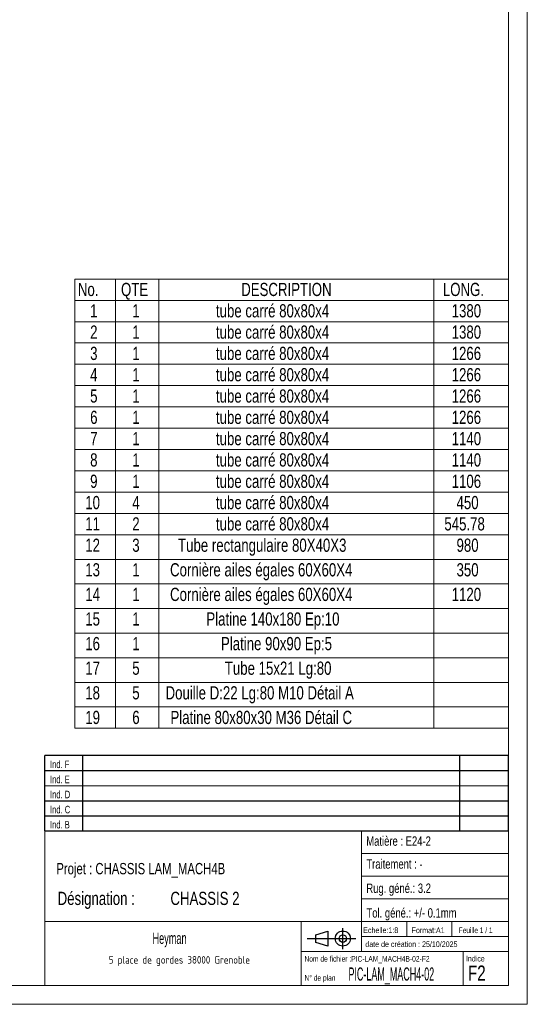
# Model space of a CAD drawing. Header units: millimetres. Extents: x 0 to 841, y 0 to 594.
# Tile 9 of 10: x 706 to 841, y 0 to 261. Entities that reach past the tile are written whole.
import ezdxf

# ---------------------------------------------------------------- set-up
doc = ezdxf.new("R2010")
doc.units = ezdxf.units.MM
doc.layers.add('NOTES', color=6, linetype='Continuous')
doc.styles.add('SLDTEXTSTYLE0', font='TXT', dxfattribs={"width": 0.75})
doc.styles.add('SLDTEXTSTYLE1', font='TXT', dxfattribs={"width": 0.620748})
doc.styles.add('SLDTEXTSTYLE3', font='TXT', dxfattribs={"width": 0.508561})
doc.styles.add('SLDTEXTSTYLE4', font='TXT', dxfattribs={"width": 0.707278})
doc.styles.add('SLDTEXTSTYLE5', font='TXT', dxfattribs={"width": 0.7})
doc.styles.add('SLDTEXTSTYLE6', font='ISOCP3', dxfattribs={"width": 0.96})
doc.styles.add('SLDTEXTSTYLE7', font='TXT', dxfattribs={"width": 0.605})
doc.styles.add('SLDTEXTSTYLE8', font='TXT', dxfattribs={"width": 0.692308})

# ---------------------------------------------------------------- blocks, each defined once
blk = doc.blocks.new('Bloc5')
for p, q in [((9.48, 0), (9.48, 5.6)), ((0, 2.8), (12.98, 2.8)), ((2.32, 3.8), (5.55, 4.8)), ((2.32, 1.8), (2.32, 3.8)), ((5.55, 4.8), (5.55, 0.8)), ((5.55, 0.8), (2.32, 1.8))]:
    blk.add_line(p, q)
for radius in [2, 1]:
    blk.add_circle((9.48, 2.8), radius)
blk = doc.blocks.new('TAB MODIFS')
for p, q in [((123, 20), (0, 20)), ((0, 0), (0, 20)), ((10, 20), (10, 0)), ((110, 20), (110, 0)), ((123, 0), (123, 20)), ((0, 16), (123, 16)), ((0, 8), (123, 8)), ((0, 4), (123, 4)), ((0, 0), (123, 0))]:
    blk.add_line(p, q)
at = {"color": 7, "linetype": 'Continuous', "lineweight": 18}
blk.add_line((0, 12), (123, 12), dxfattribs=at)
at = {"color": 7}
for tag in ['AUTOATTR0', 'AUTOATTR1', 'AUTOATTR2', 'AUTOATTR3', 'AUTOATTR4', 'AUTOATTR5', 'AUTOATTR6', 'AUTOATTR7', 'AUTOATTR8', 'AUTOATTR9']:
    blk.add_attdef(tag, (0, 0), '', height=1, dxfattribs=at)
at = {"layer": 'NOTES', "color": 211, "char_height": 2, "attachment_point": 1, "style": 'SLDTEXTSTYLE0'}
for s, insert in [('Ind. F', (1.36, 18.66)), ('Ind. E', (1.36, 14.66)), ('Ind. D', (1.36, 10.66)), ('Ind. C', (1.36, 6.66)), ('Ind. B', (1.36, 2.66))]:
    blk.add_mtext(s, dxfattribs=dict(at, insert=insert))
blk = doc.blocks.new('SW_NOTE_0')
at = {"layer": 'NOTES', "color": 0, "char_height": 3.5, "attachment_point": 1, "style": 'SLDTEXTSTYLE1'}
for s, insert in [('SOUDURES :  A=3 CONTINUE ETANCHE', (0, 4.51)), ('TOLERANCE GENERALE : ± 1 mm', (0, -0.01)), ('TOLERANCE DE PLANEITE : ± 1 mm/m', (0, -4.54)), ('PEINTURE EPOXY EP: 60µ', (0, -9.07)), ('COULEUR : BLANC RAL 9010', (0, -13.59))]:
    blk.add_mtext(s, dxfattribs=dict(at, insert=insert))
blk = doc.blocks.new('SW_NOTE_1')
at = {"layer": 'NOTES', "color": 0, "char_height": 3.5, "attachment_point": 1, "style": 'SLDTEXTSTYLE0'}
for s, insert in [('Désignation :', (0, 4.51)), ('CHASSIS 2', (29.93, 4.51))]:
    blk.add_mtext(s, dxfattribs=dict(at, insert=insert))
blk = doc.blocks.new('SW_NOTE_2')
at = {"layer": 'NOTES', "color": 0, "insert": (20.84, 2.58), "char_height": 2, "attachment_point": 2, "style": 'SLDTEXTSTYLE6'}
blk.add_mtext('5 place de gordes 38000 Grenoble', dxfattribs=at)
blk = doc.blocks.new('SW_TABLEANNOTATION_0')
at = {"color": 0, "linetype": 'Continuous', "lineweight": 18}
for p, q in [((0, 0), (0, -119.16)), ((115.11, 0), (0, 0)), ((10.8, 0), (10.8, -5.65)), ((22.36, 0), (22.36, -5.65)), ((95.3, 0), (95.3, -5.65)), ((115.11, -119.16), (115.11, 0)), ((0, -5.65), (115.11, -5.65)), ((10.8, -5.65), (10.8, -119.16)), ((22.36, -5.65), (22.36, -119.16)), ((95.3, -5.65), (95.3, -119.16)), ((0, -11.31), (115.11, -11.31)), ((0, -16.96), (115.11, -16.96)), ((0, -22.61), (115.11, -22.61)), ((0, -28.26), (115.11, -28.26)), ((0, -33.92), (115.11, -33.92)), ((0, -39.57), (115.11, -39.57)), ((0, -45.22), (115.11, -45.22)), ((0, -50.87), (115.11, -50.87)), ((0, -56.53), (115.11, -56.53)), ((0, -62.18), (115.11, -62.18)), ((0, -67.83), (115.11, -67.83)), ((0, -74.36), (115.11, -74.36)), ((0, -80.88), (115.11, -80.88)), ((0, -87.41), (115.11, -87.41)), ((0, -93.93), (115.11, -93.93)), ((0, -100.46), (115.11, -100.46)), ((0, -106.99), (115.11, -106.99)), ((0, -113.51), (115.11, -113.51)), ((0, -119.16), (115.11, -119.16))]:
    blk.add_line(p, q, dxfattribs=at)
at = {"color": 0, "linetype": 'Continuous', "lineweight": 18, "char_height": 3.5, "attachment_point": 1, "style": 'SLDTEXTSTYLE0'}
for s, insert in [('No.', (0.85, -1.01)), ('QTE', (12.3, -1.01)), ('DESCRIPTION', (44.19, -1.01)), ('LONG.', (97.7, -1.01)), ('1', (4.11, -6.67)), ('1', (15.29, -6.67)), ('tube carré 80x80x4', (37.49, -6.67)), ('1380', (100.04, -6.67)), ('2', (4.11, -12.32)), ('1', (15.29, -12.32)), ('tube carré 80x80x4', (37.49, -12.32)), ('1380', (100.04, -12.32)), ('3', (4.11, -17.97)), ('1', (15.29, -17.97)), ('tube carré 80x80x4', (37.49, -17.97)), ('1266', (100.04, -17.97)), ('tube carré 80x80x4', (37.49, -23.62)), ('4', (4.11, -23.62)), ('1', (15.29, -23.62)), ('1266', (100.04, -23.62)), ('tube carré 80x80x4', (37.49, -29.28)), ('5', (4.11, -29.28)), ('1', (15.29, -29.28)), ('1266', (100.04, -29.28)), ('6', (4.11, -34.93)), ('1', (15.29, -34.93)), ('tube carré 80x80x4', (37.49, -34.93)), ('1266', (100.04, -34.93)), ('7', (4.11, -40.58)), ('1', (15.29, -40.58)), ('tube carré 80x80x4', (37.49, -40.58)), ('1140', (100.04, -40.58)), ('8', (4.11, -46.23)), ('1', (15.29, -46.23)), ('tube carré 80x80x4', (37.49, -46.23)), ('1140', (100.04, -46.23)), ('9', (4.11, -51.89)), ('1', (15.29, -51.89)), ('tube carré 80x80x4', (37.49, -51.89)), ('1106', (100.04, -51.89)), ('tube carré 80x80x4', (37.49, -57.54)), ('10', (2.81, -57.54)), ('4', (15.29, -57.54)), ('450', (101.33, -57.54)), ('tube carré 80x80x4', (37.49, -63.19)), ('11', (2.81, -63.19)), ('2', (15.29, -63.19)), ('545.78', (98.1, -63.19)), ('12', (2.81, -68.85)), ('3', (15.29, -68.85)), ('Tube rectangulaire 80X40X3', (27.43, -68.85)), ('980', (101.33, -68.85)), ('13', (2.81, -75.37)), ('1', (15.29, -75.37)), ('Cornière ailes égales 60X60X4', (25.31, -75.37)), ('350', (101.33, -75.37)), ('14', (2.81, -81.9)), ('1', (15.29, -81.9)), ('Cornière ailes égales 60X60X4', (25.31, -81.9)), ('1120', (100.04, -81.9)), ('15', (2.81, -88.42)), ('1', (15.29, -88.42)), ('Platine 140x180 Ep:10', (34.95, -88.42)), ('16', (2.81, -94.95)), ('1', (15.29, -94.95)), ('Platine 90x90 Ep:5', (38.82, -94.95)), ('17', (2.81, -101.47)), ('5', (15.29, -101.47)), ('Tube 15x21 Lg:80', (39.84, -101.47)), ('18', (2.81, -108)), ('5', (15.29, -108)), ('Douille D:22 Lg:80 M10 Détail A', (24.12, -108)), ('19', (2.81, -114.53)), ('6', (15.29, -114.53)), ('Platine 80x80x30 M36 Détail C', (25.41, -114.53))]:
    blk.add_mtext(s, dxfattribs=dict(at, insert=insert))

msp = doc.modelspace()

# ---------------------------------------------------------------- linework, layer by layer
at = {"lineweight": 18}
for p, q in [((841, 594), (841, 0)), ((836, 589), (836, 5)), ((713, 46), (713, 5)), ((836, 46), (713, 46)), ((797, 46), (797, 14)), ((836, 46), (836, 5)), ((797, 40), (836, 40)), ((797, 34), (836, 34)), ((797, 28), (836, 28)), ((713, 22), (836, 22)), ((781, 22), (781, 5)), ((809, 22), (809, 18)), ((821, 22), (821, 18)), ((797, 18), (836, 18)), ((781, 14), (836, 14)), ((824, 14), (824, 5)), ((836, 5), (5, 5)), ((713, 5.000436), (836, 5)), ((841, 0), (0, 0))]:
    msp.add_line(p, q, dxfattribs=at)

# ---------------------------------------------------------------- block references
msp.add_blockref('SW_TABLEANNOTATION_0', (720.887035, 192.371428), dxfattribs=at)
for name, p in [('TAB MODIFS', (712.993558, 45.989863)), ('Bloc5', (782.559911, 14.634297))]:
    msp.add_blockref(name, p)
at = {"layer": 'NOTES'}
for name, p in [('SW_NOTE_0', (627.68787, 28.204603)), ('SW_NOTE_1', (716.367238, 25.33513)), ('SW_NOTE_2', (727.838283, 10.213274))]:
    msp.add_blockref(name, p, dxfattribs=at)

# ---------------------------------------------------------------- texts
for s, insert, char_height, attachment_point, style in [('Matière : E24-2', (798.266483, 44.555105), 2.5, 1, 'SLDTEXTSTYLE0'), ('Projet : CHASSIS LAM_MACH4B', (716.015417, 37.489526), 3, 1, 'SLDTEXTSTYLE0'), ('Traitement : -', (798.298272, 38.468035), 2.5, 1, 'SLDTEXTSTYLE0'), ('Rug. géné.: 3.2', (798.284734, 32.033907), 2.5, 1, 'SLDTEXTSTYLE0'), ('Tol. géné.: +/- 0.1mm', (798.323589, 25.499333), 2.5, 1, 'SLDTEXTSTYLE0'), ('Heyman', (746.062745, 19.026761), 3, 2, 'SLDTEXTSTYLE7'), ('Echelle:1:8', (797.453454, 20.40475), 1.5, 1, 'SLDTEXTSTYLE0'), ('Format:A1', (810.289278, 20.380159), 1.5, 1, 'SLDTEXTSTYLE0'), ('Feuille 1 / 1', (822.806379, 20.383984), 1.5, 1, 'SLDTEXTSTYLE8'), ('date de création : 25/10/2025', (798.008957, 16.694751), 1.5, 1, 'SLDTEXTSTYLE0'), ('Nom de fichier :PIC-LAM_MACH4B-02-F2', (781.852395, 12.815366), 1.5, 1, 'SLDTEXTSTYLE4'), ('Indice', (824.692687, 12.860162), 1.5, 1, 'SLDTEXTSTYLE0'), ('N° de plan', (781.878122, 7.765026), 1.5, 1, 'SLDTEXTSTYLE5'), ('PIC-LAM_MACH4-02', (793.536416, 9.787606), 3.5, 1, 'SLDTEXTSTYLE3'), ('F2', (825.260112, 10.293251), 4, 1, 'SLDTEXTSTYLE0')]:
    msp.add_mtext(s, dxfattribs=dict(at, insert=insert, char_height=char_height, attachment_point=attachment_point, style=style))

doc.saveas('drawing.dxf')
